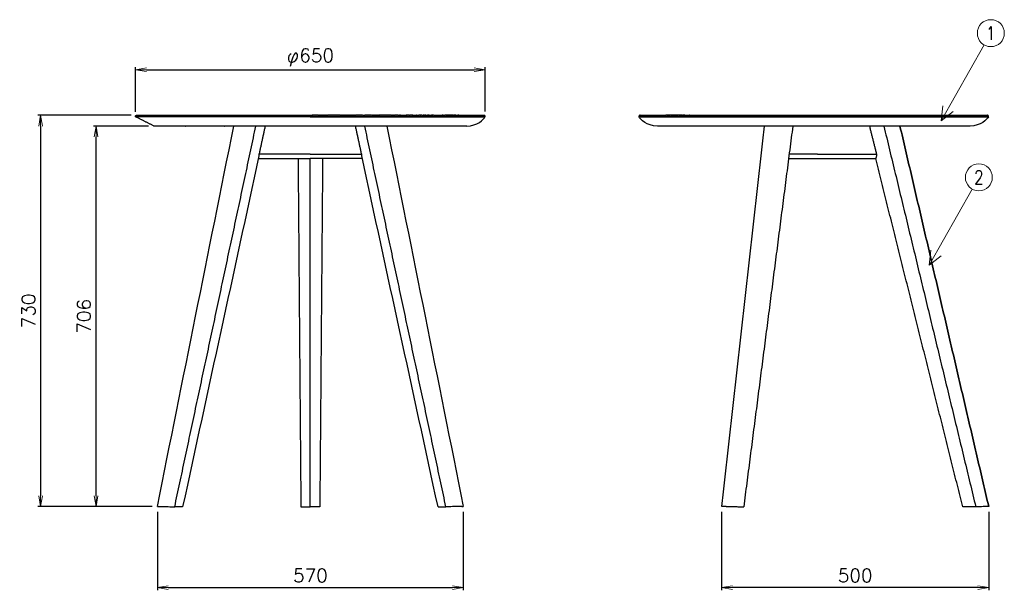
# Model space of a CAD drawing. Extents: x 7001 to 8827, y 5886 to 7840.
# Tile 1 of 2: x 7001 to 8827, y 5886 to 6944. Entities that reach past the tile are written whole.
import ezdxf
from ezdxf.enums import TextEntityAlignment as Align

# ---------------------------------------------------------------- set-up
doc = ezdxf.new("R2010")
doc.units = 0
doc.header["$LTSCALE"] = 0.5
doc.layers.get('0').update_dxf_attribs({"linetype": 'CONTINUOUS'})
doc.layers.get('DEFPOINTS').update_dxf_attribs({"linetype": 'CONTINUOUS'})
doc.layers.add('04-寸法', color=4, linetype='CONTINUOUS', lineweight=9)
doc.layers.add('Visible Lines', color=7, linetype='CONTINUOUS', true_color=0x000000)
doc.layers.add('部品表', color=201, linetype='CONTINUOUS')
doc.styles.get("Standard").update_dxf_attribs({"font": 'txt.shx', "bigfont": 'bigfont.shx'})
doc.dimstyles.new('1-10', dxfattribs={"dimtxt": 25, "dimasz": 20, "dimexe": 5, "dimexo": 10, "dimgap": 10, "dimtad": 1, "dimzin": 9, "dimdsep": 46, "dimtxsty": 'Standard', "dimblk1": 'OPEN', "dimblk2": 'OPEN', "dimsah": 1, "dimcen": 0, "dimclrt": 7, "dimadec": 0, "dimazin": 0, "dimtfac": 0.5, "dimtofl": 0, "dimtmove": 0, "dimatfit": 3, "dimldrblk": 'OPEN', "dimfxl": 1, "dimtolj": 1, "dimtzin": 9, "dimarcsym": 0})

# ---------------------------------------------------------------- blocks, each defined once
blk = doc.blocks.new('_OPEN')
at = {"color": 0, "linetype": 'ByBlock'}
for p, q in [((-1, 0.167), (0, 0)), ((0, 0), (-1, -0.167)), ((0, 0), (-1, 0))]:
    blk.add_line(p, q, dxfattribs=at)
blk = doc.blocks.new('*D9')
at = {"layer": '04-寸法', "color": 0, "lineweight": -2, "transparency": 16777216}
for p, q in [((7208.1, 6766.6), (7035.1, 6766.6)), ((7040.1, 6746.6), (7040.1, 6061.1)), ((7246.8, 6041.1), (7035.1, 6041.1))]:
    blk.add_line(p, q, dxfattribs=at)
at = {"layer": 'DEFPOINTS', "color": 0, "transparency": 16777216}
for p in [(7218.1, 6766.6), (7040.1, 6041.1), (7256.8, 6041.1)]:
    blk.add_point(p, dxfattribs=at)
at = {"layer": '04-寸法', "color": 0, "lineweight": -2, "transparency": 16777216, "xscale": 20, "yscale": 20, "zscale": 20}
for p, rotation in [((7040.1, 6766.6), 90), ((7040.1, 6041.1), 270)]:
    blk.add_blockref('_OPEN', p, dxfattribs=dict(at, rotation=rotation))
at = {"layer": '04-寸法', "color": 7, "transparency": 16777216, "insert": (7017.6, 6403.9), "char_height": 25, "attachment_point": 5, "rotation": 90}
blk.add_mtext('\\A1;730', dxfattribs=at)
blk = doc.blocks.new('*D10')
at = {"layer": '04-寸法', "color": 0, "lineweight": -2, "transparency": 16777216}
for p, q in [((7240.2, 6746.6), (7137.8, 6746.6)), ((7142.8, 6061), (7142.8, 6726.6)), ((7246.5, 6041), (7137.8, 6041))]:
    blk.add_line(p, q, dxfattribs=at)
at = {"layer": 'DEFPOINTS', "color": 0, "transparency": 16777216}
for p in [(7142.8, 6746.6), (7250.2, 6746.6), (7256.5, 6041)]:
    blk.add_point(p, dxfattribs=at)
at = {"layer": '04-寸法', "color": 0, "lineweight": -2, "transparency": 16777216, "xscale": 20, "yscale": 20, "zscale": 20}
for p, rotation in [((7142.8, 6746.6), 90), ((7142.8, 6041), 270)]:
    blk.add_blockref('_OPEN', p, dxfattribs=dict(at, rotation=rotation))
at = {"layer": '04-寸法', "color": 7, "transparency": 16777216, "insert": (7120.3, 6393.8), "char_height": 25, "attachment_point": 5, "rotation": 90}
blk.add_mtext('\\A1;706', dxfattribs=at)
blk = doc.blocks.new('*D11')
at = {"layer": '04-寸法', "color": 0, "lineweight": -2, "transparency": 16777216}
for p, q in [((7256.8, 6031.1), (7256.8, 5885.6)), ((7823.9, 6031), (7823.9, 5885.6)), ((7276.8, 5890.6), (7803.9, 5890.6))]:
    blk.add_line(p, q, dxfattribs=at)
at = {"layer": 'DEFPOINTS', "color": 0, "transparency": 16777216}
for p in [(7256.8, 6041.1), (7823.9, 6041), (7823.9, 5890.6)]:
    blk.add_point(p, dxfattribs=at)
at = {"layer": '04-寸法', "color": 0, "lineweight": -2, "transparency": 16777216, "xscale": 20, "yscale": 20, "zscale": 20, "rotation": 180}
blk.add_blockref('_OPEN', (7256.8, 5890.6), dxfattribs=at)
at = {"layer": '04-寸法', "color": 0, "lineweight": -2, "transparency": 16777216, "xscale": 20, "yscale": 20, "zscale": 20}
blk.add_blockref('_OPEN', (7823.9, 5890.6), dxfattribs=at)
at = {"layer": '04-寸法', "color": 7, "transparency": 16777216, "insert": (7540.4, 5913.1), "char_height": 25, "attachment_point": 5}
blk.add_mtext('\\A1;570', dxfattribs=at)
blk = doc.blocks.new('*D12')
at = {"layer": '04-寸法', "color": 0, "lineweight": -2, "transparency": 16777216}
for p, q in [((8303.1, 6030.9), (8303.1, 5885.6)), ((8798.4, 6031.1), (8798.4, 5885.6)), ((8778.4, 5890.6), (8323.1, 5890.6))]:
    blk.add_line(p, q, dxfattribs=at)
at = {"layer": 'DEFPOINTS', "color": 0, "transparency": 16777216}
for p in [(8303.1, 6040.9), (8798.4, 6041.1), (8303.1, 5890.6)]:
    blk.add_point(p, dxfattribs=at)
at = {"layer": '04-寸法', "color": 0, "lineweight": -2, "transparency": 16777216, "xscale": 20, "yscale": 20, "zscale": 20, "rotation": 180}
blk.add_blockref('_OPEN', (8303.1, 5890.6), dxfattribs=at)
at = {"layer": '04-寸法', "color": 0, "lineweight": -2, "transparency": 16777216, "xscale": 20, "yscale": 20, "zscale": 20}
blk.add_blockref('_OPEN', (8798.4, 5890.6), dxfattribs=at)
at = {"layer": '04-寸法', "color": 7, "transparency": 16777216, "insert": (8550.7, 5913.1), "char_height": 25, "attachment_point": 5}
blk.add_mtext('\\A1;500', dxfattribs=at)
blk = doc.blocks.new('*D13')
at = {"layer": '04-寸法', "color": 0, "lineweight": -2, "transparency": 16777216}
for p, q in [((7216.1, 6773.1), (7216.1, 6856)), ((7236.1, 6851), (7844.2, 6851)), ((7864.2, 6773.9), (7864.2, 6856))]:
    blk.add_line(p, q, dxfattribs=at)
at = {"layer": 'DEFPOINTS', "color": 0, "transparency": 16777216}
for p in [(7864.2, 6851), (7216.1, 6763.1), (7864.2, 6763.9)]:
    blk.add_point(p, dxfattribs=at)
at = {"layer": '04-寸法', "color": 0, "lineweight": -2, "transparency": 16777216, "xscale": 20, "yscale": 20, "zscale": 20, "rotation": 180}
blk.add_blockref('_OPEN', (7216.1, 6851), dxfattribs=at)
at = {"layer": '04-寸法', "color": 0, "lineweight": -2, "transparency": 16777216, "xscale": 20, "yscale": 20, "zscale": 20}
blk.add_blockref('_OPEN', (7864.2, 6851), dxfattribs=at)
at = {"layer": '04-寸法', "color": 7, "transparency": 16777216, "insert": (7540.2, 6873.5), "char_height": 25, "attachment_point": 5}
blk.add_mtext('\\A1;φ650', dxfattribs=at)

msp = doc.modelspace()

# ---------------------------------------------------------------- linework, layer by layer
at = {"layer": 'Visible Lines', "color": 7}
for points, weights, knots in [([(7216.249, 6763.94), (7216.076, 6764.401), (7216.136, 6764.889), (7216.196, 6765.378), (7216.476, 6765.783), (7217.073, 6766.645), (7218.121, 6766.645)], [1, 0.971008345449, 1, 0.971008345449, 1, 0.885714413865, 1], [0, 0, 0, 0.96553129, 0.96553129, 1.93106259, 1.93106259, 3.86212518, 3.86212518, 3.86212518]), ([(7864.211, 6763.94), (7864.385, 6764.401), (7864.325, 6764.889), (7864.264, 6765.378), (7863.984, 6765.783), (7863.388, 6766.645), (7862.34, 6766.645)], [1, 0.971008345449, 1, 0.971008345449, 1, 0.885714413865, 1], [0, 0, 0, 0.96553129, 0.96553129, 1.93106259, 1.93106259, 3.86212518, 3.86212518, 3.86212518]), ([(8151.703, 6766.645), (8150.655, 6766.645), (8150.059, 6765.783), (8149.462, 6764.921), (8149.832, 6763.94)], [1, 0.885714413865, 1, 0.885714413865, 1], [0, 0, 0, 1.93106259, 1.93106259, 3.86212518, 3.86212518, 3.86212518]), ([(8797.794, 6763.94), (8798.163, 6764.921), (8797.567, 6765.783), (8796.97, 6766.645), (8795.922, 6766.645)], [1, 0.885714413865, 1, 0.885714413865, 1], [0, 0, 0, 1.93106259, 1.93106259, 3.86212518, 3.86212518, 3.86212518])]:
    msp.add_rational_spline(points, weights, degree=2, knots=knots, dxfattribs=at)
for points, degree in [([(7216.288, 6763.838), (7216.269, 6763.889), (7216.249, 6763.94)], 2), ([(7540.23, 6763.94), (7378.24, 6763.94), (7216.249, 6763.94)], 2), ([(7250.248, 6746.645), (7233.268, 6755.241), (7216.288, 6763.838)], 2), ([(7540.23, 6763.838), (7378.259, 6763.838), (7216.288, 6763.838)], 2), ([(7218.121, 6766.645), (7379.176, 6766.645), (7540.23, 6766.645)], 2), ([(7540.23, 6766.645), (7542.014, 6766.645), (7543.797, 6766.645)], 2), ([(7540.23, 6763.838), (7540.23, 6763.889), (7540.23, 6763.94)], 2), ([(7540.23, 6763.94), (7702.221, 6763.94), (7864.211, 6763.94)], 2), ([(7864.173, 6763.838), (7702.201, 6763.838), (7540.23, 6763.838)], 2), ([(7544.244, 6766.645), (7544.021, 6766.645), (7543.797, 6766.645)], 2), ([(7544.244, 6766.645), (7544.692, 6766.645), (7545.139, 6766.645)], 2), ([(7546.035, 6766.645), (7545.587, 6766.645), (7545.139, 6766.645)], 2), ([(7546.035, 6766.645), (7546.483, 6766.645), (7546.931, 6766.645)], 2), ([(7547.829, 6766.645), (7547.38, 6766.645), (7546.931, 6766.645)], 2), ([(7547.829, 6766.645), (7548.278, 6766.645), (7548.727, 6766.645)], 2), ([(7549.627, 6766.645), (7549.177, 6766.645), (7548.727, 6766.645)], 2), ([(7549.627, 6766.645), (7550.077, 6766.645), (7550.527, 6766.645)], 2), ([(7551.428, 6766.645), (7550.978, 6766.645), (7550.527, 6766.645)], 2), ([(7551.428, 6766.645), (7551.88, 6766.645), (7552.331, 6766.645)], 2), ([(7553.234, 6766.645), (7552.782, 6766.645), (7552.331, 6766.645)], 2), ([(7553.234, 6766.645), (7553.686, 6766.645), (7554.138, 6766.645)], 2), ([(7555.043, 6766.645), (7554.59, 6766.645), (7554.138, 6766.645)], 2), ([(7555.043, 6766.645), (7555.495, 6766.645), (7555.948, 6766.645)], 2), ([(7556.855, 6766.645), (7556.402, 6766.645), (7555.948, 6766.645)], 2), ([(7556.855, 6766.645), (7557.309, 6766.645), (7557.762, 6766.645)], 2), ([(7558.671, 6766.645), (7558.217, 6766.645), (7557.762, 6766.645)], 2), ([(7558.671, 6766.645), (7559.125, 6766.645), (7559.58, 6766.645)], 2), ([(7560.49, 6766.645), (7560.035, 6766.645), (7559.58, 6766.645)], 2), ([(7560.49, 6766.645), (7560.945, 6766.645), (7561.4, 6766.645)], 2), ([(7562.312, 6766.645), (7561.856, 6766.645), (7561.4, 6766.645)], 2), ([(7562.312, 6766.645), (7562.768, 6766.645), (7563.224, 6766.645)], 2), ([(7564.138, 6766.645), (7563.681, 6766.645), (7563.224, 6766.645)], 2), ([(7564.138, 6766.645), (7564.594, 6766.645), (7565.051, 6766.645)], 2), ([(7565.966, 6766.645), (7565.509, 6766.645), (7565.051, 6766.645)], 2), ([(7565.966, 6766.645), (7566.424, 6766.645), (7566.882, 6766.645)], 2), ([(7567.798, 6766.645), (7567.34, 6766.645), (7566.882, 6766.645)], 2), ([(7567.798, 6766.645), (7568.256, 6766.645), (7568.715, 6766.645)], 2), ([(7569.632, 6766.645), (7569.173, 6766.645), (7568.715, 6766.645)], 2), ([(7569.632, 6766.645), (7570.091, 6766.645), (7570.55, 6766.645)], 2), ([(7571.469, 6766.645), (7571.01, 6766.645), (7570.55, 6766.645)], 2), ([(7571.469, 6766.645), (7571.929, 6766.645), (7572.389, 6766.645)], 2), ([(7573.31, 6766.645), (7572.849, 6766.645), (7572.389, 6766.645)], 2), ([(7573.31, 6766.645), (7573.77, 6766.645), (7574.231, 6766.645)], 2), ([(7575.152, 6766.645), (7574.691, 6766.645), (7574.231, 6766.645)], 2), ([(7575.152, 6766.645), (7575.613, 6766.645), (7576.075, 6766.645)], 2), ([(7576.998, 6766.645), (7576.536, 6766.645), (7576.075, 6766.645)], 2), ([(7576.998, 6766.645), (7577.459, 6766.645), (7577.921, 6766.645)], 2), ([(7578.845, 6766.645), (7578.383, 6766.645), (7577.921, 6766.645)], 2), ([(7578.845, 6766.645), (7579.308, 6766.645), (7579.77, 6766.645)], 2), ([(7580.696, 6766.645), (7580.233, 6766.645), (7579.77, 6766.645)], 2), ([(7580.696, 6766.645), (7581.159, 6766.645), (7581.622, 6766.645)], 2), ([(7582.548, 6766.645), (7582.085, 6766.645), (7581.622, 6766.645)], 2), ([(7582.548, 6766.645), (7583.012, 6766.645), (7583.475, 6766.645)], 2), ([(7584.403, 6766.645), (7583.939, 6766.645), (7583.475, 6766.645)], 2), ([(7584.403, 6766.645), (7584.867, 6766.645), (7585.331, 6766.645)], 2), ([(7586.26, 6766.645), (7585.795, 6766.645), (7585.331, 6766.645)], 2), ([(7586.26, 6766.645), (7586.724, 6766.645), (7587.189, 6766.645)], 2), ([(7588.119, 6766.645), (7587.654, 6766.645), (7587.189, 6766.645)], 2), ([(7588.119, 6766.645), (7588.584, 6766.645), (7589.049, 6766.645)], 2), ([(7589.98, 6766.645), (7589.514, 6766.645), (7589.049, 6766.645)], 2), ([(7589.98, 6766.645), (7590.445, 6766.645), (7590.911, 6766.645)], 2), ([(7591.842, 6766.645), (7591.377, 6766.645), (7590.911, 6766.645)], 2), ([(7591.842, 6766.645), (7592.308, 6766.645), (7592.774, 6766.645)], 2), ([(7593.707, 6766.645), (7593.241, 6766.645), (7592.774, 6766.645)], 2), ([(7593.707, 6766.645), (7594.173, 6766.645), (7594.64, 6766.645)], 2), ([(7595.573, 6766.645), (7595.106, 6766.645), (7594.64, 6766.645)], 2), ([(7595.573, 6766.645), (7596.04, 6766.645), (7596.507, 6766.645)], 2), ([(7597.441, 6766.645), (7596.974, 6766.645), (7596.507, 6766.645)], 2), ([(7597.441, 6766.645), (7597.908, 6766.645), (7598.375, 6766.645)], 2), ([(7599.31, 6766.645), (7598.842, 6766.645), (7598.375, 6766.645)], 2), ([(7599.31, 6766.645), (7599.777, 6766.645), (7600.245, 6766.645)], 2), ([(7601.18, 6766.645), (7600.712, 6766.645), (7600.245, 6766.645)], 2), ([(7601.18, 6766.645), (7601.648, 6766.645), (7602.116, 6766.645)], 2), ([(7603.052, 6766.645), (7602.584, 6766.645), (7602.116, 6766.645)], 2), ([(7603.052, 6766.645), (7603.52, 6766.645), (7603.988, 6766.645)], 2), ([(7604.925, 6766.645), (7604.457, 6766.645), (7603.988, 6766.645)], 2), ([(7604.925, 6766.645), (7605.393, 6766.645), (7605.862, 6766.645)], 2), ([(7606.799, 6766.645), (7606.33, 6766.645), (7605.862, 6766.645)], 2), ([(7606.799, 6766.645), (7607.268, 6766.645), (7607.736, 6766.645)], 2), ([(7608.674, 6766.645), (7608.205, 6766.645), (7607.736, 6766.645)], 2), ([(7608.674, 6766.645), (7609.143, 6766.645), (7609.612, 6766.645)], 2), ([(7610.55, 6766.645), (7610.081, 6766.645), (7609.612, 6766.645)], 2), ([(7610.55, 6766.645), (7611.019, 6766.645), (7611.488, 6766.645)], 2), ([(7612.426, 6766.645), (7611.957, 6766.645), (7611.488, 6766.645)], 2), ([(7612.426, 6766.645), (7612.895, 6766.645), (7613.365, 6766.645)], 2), ([(7614.303, 6766.645), (7613.834, 6766.645), (7613.365, 6766.645)], 2), ([(7614.303, 6766.645), (7614.773, 6766.645), (7615.242, 6766.645)], 2), ([(7616.181, 6766.645), (7615.711, 6766.645), (7615.242, 6766.645)], 2), ([(7616.181, 6766.645), (7616.65, 6766.645), (7617.12, 6766.645)], 2), ([(7618.059, 6766.645), (7617.59, 6766.645), (7617.12, 6766.645)], 2), ([(7618.059, 6766.645), (7618.529, 6766.645), (7618.998, 6766.645)], 2), ([(7619.938, 6766.645), (7619.468, 6766.645), (7618.998, 6766.645)], 2), ([(7619.938, 6766.645), (7620.407, 6766.645), (7620.877, 6766.645)], 2), ([(7621.816, 6766.645), (7621.347, 6766.645), (7620.877, 6766.645)], 2), ([(7621.816, 6766.645), (7622.286, 6766.645), (7622.756, 6766.645)], 2), ([(7623.695, 6766.645), (7623.225, 6766.645), (7622.756, 6766.645)], 2), ([(7623.695, 6766.645), (7624.165, 6766.645), (7624.634, 6766.645)], 2), ([(7625.574, 6766.645), (7625.104, 6766.645), (7624.634, 6766.645)], 2), ([(7625.574, 6766.645), (7626.043, 6766.645), (7626.513, 6766.645)], 2), ([(7627.452, 6766.645), (7626.983, 6766.645), (7626.513, 6766.645)], 2), ([(7627.452, 6766.645), (7627.922, 6766.645), (7628.392, 6766.645)], 2), ([(7629.331, 6766.645), (7628.861, 6766.645), (7628.392, 6766.645)], 2), ([(7629.331, 6766.645), (7629.8, 6766.645), (7630.27, 6766.645)], 2), ([(7631.209, 6766.645), (7630.739, 6766.645), (7630.27, 6766.645)], 2), ([(7631.209, 6766.645), (7631.678, 6766.645), (7632.148, 6766.645)], 2), ([(7633.087, 6766.645), (7632.617, 6766.645), (7632.148, 6766.645)], 2), ([(7633.087, 6766.645), (7633.556, 6766.645), (7634.025, 6766.645)], 2), ([(7634.964, 6766.645), (7634.494, 6766.645), (7634.025, 6766.645)], 2), ([(7634.964, 6766.645), (7635.433, 6766.645), (7635.902, 6766.645)], 2), ([(7636.84, 6766.645), (7636.371, 6766.645), (7635.902, 6766.645)], 2), ([(7636.84, 6766.645), (7639.184, 6766.645), (7641.527, 6766.645)], 2), ([(7642.464, 6766.645), (7641.996, 6766.645), (7641.527, 6766.645)], 2), ([(7642.464, 6766.645), (7642.932, 6766.645), (7643.4, 6766.645)], 2), ([(7644.336, 6766.645), (7643.868, 6766.645), (7643.4, 6766.645)], 2), ([(7644.336, 6766.645), (7644.804, 6766.645), (7645.272, 6766.645)], 2), ([(7646.208, 6766.645), (7645.74, 6766.645), (7645.272, 6766.645)], 2), ([(7646.208, 6766.645), (7646.675, 6766.645), (7647.143, 6766.645)], 2), ([(7648.078, 6766.645), (7647.61, 6766.645), (7647.143, 6766.645)], 2), ([(7648.078, 6766.645), (7648.545, 6766.645), (7649.012, 6766.645)], 2), ([(7649.946, 6766.645), (7649.479, 6766.645), (7649.012, 6766.645)], 2), ([(7649.946, 6766.645), (7650.413, 6766.645), (7650.88, 6766.645)], 2), ([(7651.813, 6766.645), (7651.346, 6766.645), (7650.88, 6766.645)], 2), ([(7651.813, 6766.645), (7652.279, 6766.645), (7652.746, 6766.645)], 2), ([(7653.678, 6766.645), (7653.212, 6766.645), (7652.746, 6766.645)], 2), ([(7653.678, 6766.645), (7654.144, 6766.645), (7654.61, 6766.645)], 2), ([(7655.541, 6766.645), (7655.075, 6766.645), (7654.61, 6766.645)], 2), ([(7655.541, 6766.645), (7656.007, 6766.645), (7656.472, 6766.645)], 2), ([(7657.402, 6766.645), (7656.937, 6766.645), (7656.472, 6766.645)], 2), ([(7657.402, 6766.645), (7657.867, 6766.645), (7658.332, 6766.645)], 2), ([(7659.261, 6766.645), (7658.797, 6766.645), (7658.332, 6766.645)], 2), ([(7659.261, 6766.645), (7659.726, 6766.645), (7660.19, 6766.645)], 2), ([(7661.118, 6766.645), (7660.654, 6766.645), (7660.19, 6766.645)], 2), ([(7661.118, 6766.645), (7661.582, 6766.645), (7662.046, 6766.645)], 2), ([(7662.973, 6766.645), (7662.51, 6766.645), (7662.046, 6766.645)], 2), ([(7662.973, 6766.645), (7663.436, 6766.645), (7663.899, 6766.645)], 2), ([(7664.825, 6766.645), (7664.362, 6766.645), (7663.899, 6766.645)], 2), ([(7664.825, 6766.645), (7665.288, 6766.645), (7665.75, 6766.645)], 2), ([(7666.675, 6766.645), (7666.213, 6766.645), (7665.75, 6766.645)], 2), ([(7666.675, 6766.645), (7667.137, 6766.645), (7667.599, 6766.645)], 2), ([(7668.522, 6766.645), (7668.06, 6766.645), (7667.599, 6766.645)], 2), ([(7668.522, 6766.645), (7668.983, 6766.645), (7669.444, 6766.645)], 2), ([(7670.366, 6766.645), (7669.905, 6766.645), (7669.444, 6766.645)], 2), ([(7670.366, 6766.645), (7670.826, 6766.645), (7671.287, 6766.645)], 2), ([(7672.207, 6766.645), (7671.747, 6766.645), (7671.287, 6766.645)], 2), ([(7672.207, 6766.645), (7672.667, 6766.645), (7673.126, 6766.645)], 2), ([(7674.045, 6766.645), (7673.586, 6766.645), (7673.126, 6766.645)], 2), ([(7674.045, 6766.645), (7674.504, 6766.645), (7674.963, 6766.645)], 2), ([(7675.88, 6766.645), (7675.422, 6766.645), (7674.963, 6766.645)], 2), ([(7675.88, 6766.645), (7676.338, 6766.645), (7676.796, 6766.645)], 2), ([(7677.712, 6766.645), (7677.254, 6766.645), (7676.796, 6766.645)], 2), ([(7677.712, 6766.645), (7678.169, 6766.645), (7678.626, 6766.645)], 2), ([(7679.54, 6766.645), (7679.083, 6766.645), (7678.626, 6766.645)], 2), ([(7679.54, 6766.645), (7679.996, 6766.645), (7680.453, 6766.645)], 2), ([(7681.364, 6766.645), (7680.909, 6766.645), (7680.453, 6766.645)], 2), ([(7681.364, 6766.645), (7681.82, 6766.645), (7682.275, 6766.645)], 2), ([(7683.185, 6766.645), (7682.73, 6766.645), (7682.275, 6766.645)], 2), ([(7683.185, 6766.645), (7683.64, 6766.645), (7684.095, 6766.645)], 2), ([(7685.003, 6766.645), (7684.549, 6766.645), (7684.095, 6766.645)], 2), ([(7685.003, 6766.645), (7685.456, 6766.645), (7685.91, 6766.645)], 2), ([(7686.816, 6766.645), (7686.363, 6766.645), (7685.91, 6766.645)], 2), ([(7686.816, 6766.645), (7687.268, 6766.645), (7687.721, 6766.645)], 2), ([(7688.625, 6766.645), (7688.173, 6766.645), (7687.721, 6766.645)], 2), ([(7688.625, 6766.645), (7689.077, 6766.645), (7689.528, 6766.645)], 2), ([(7690.43, 6766.645), (7689.979, 6766.645), (7689.528, 6766.645)], 2), ([(7690.43, 6766.645), (7690.881, 6766.645), (7691.331, 6766.645)], 2), ([(7692.231, 6766.645), (7691.781, 6766.645), (7691.331, 6766.645)], 2), ([(7692.231, 6766.645), (7692.68, 6766.645), (7693.13, 6766.645)], 2), ([(7694.027, 6766.645), (7693.578, 6766.645), (7693.13, 6766.645)], 2), ([(7694.027, 6766.645), (7694.476, 6766.645), (7694.924, 6766.645)], 2), ([(7695.819, 6766.645), (7695.371, 6766.645), (7694.924, 6766.645)], 2), ([(7695.819, 6766.645), (7696.266, 6766.645), (7696.713, 6766.645)], 2), ([(7697.606, 6766.645), (7697.16, 6766.645), (7696.713, 6766.645)], 2), ([(7697.606, 6766.645), (7698.052, 6766.645), (7698.498, 6766.645)], 2), ([(7699.389, 6766.645), (7698.943, 6766.645), (7698.498, 6766.645)], 2), ([(7699.389, 6766.645), (7699.833, 6766.645), (7700.278, 6766.645)], 2), ([(7701.166, 6766.645), (7700.722, 6766.645), (7700.278, 6766.645)], 2), ([(7701.166, 6766.645), (7701.61, 6766.645), (7702.053, 6766.645)], 2), ([(7702.939, 6766.645), (7702.496, 6766.645), (7702.053, 6766.645)], 2), ([(7702.939, 6766.645), (7704.263, 6766.645), (7705.588, 6766.645)], 2), ([(7706.468, 6766.645), (7706.028, 6766.645), (7705.588, 6766.645)], 2), ([(7706.468, 6766.645), (7706.907, 6766.645), (7707.347, 6766.645)], 2), ([(7708.225, 6766.645), (7707.786, 6766.645), (7707.347, 6766.645)], 2), ([(7708.225, 6766.645), (7713.005, 6766.645), (7717.784, 6766.645)], 2), ([(7718.645, 6766.645), (7718.215, 6766.645), (7717.784, 6766.645)], 2), ([(7718.645, 6766.645), (7719.074, 6766.645), (7719.503, 6766.645)], 2), ([(7720.36, 6766.645), (7719.932, 6766.645), (7719.503, 6766.645)], 2), ([(7720.36, 6766.645), (7720.788, 6766.645), (7721.216, 6766.645)], 2), ([(7722.069, 6766.645), (7721.642, 6766.645), (7721.216, 6766.645)], 2), ([(7722.069, 6766.645), (7722.495, 6766.645), (7722.922, 6766.645)], 2), ([(7723.772, 6766.645), (7723.347, 6766.645), (7722.922, 6766.645)], 2), ([(7723.772, 6766.645), (7724.197, 6766.645), (7724.621, 6766.645)], 2), ([(7725.468, 6766.645), (7725.045, 6766.645), (7724.621, 6766.645)], 2), ([(7725.468, 6766.645), (7725.891, 6766.645), (7726.314, 6766.645)], 2), ([(7727.158, 6766.645), (7726.736, 6766.645), (7726.314, 6766.645)], 2), ([(7727.158, 6766.645), (7727.579, 6766.645), (7728, 6766.645)], 2), ([(7728.84, 6766.645), (7728.42, 6766.645), (7728, 6766.645)], 2), ([(7728.84, 6766.645), (7729.26, 6766.645), (7729.679, 6766.645)], 2), ([(7730.516, 6766.645), (7730.098, 6766.645), (7729.679, 6766.645)], 2), ([(7730.516, 6766.645), (7733.42, 6766.645), (7736.325, 6766.645)], 2), ([(7737.147, 6766.645), (7736.736, 6766.645), (7736.325, 6766.645)], 2), ([(7737.147, 6766.645), (7739.189, 6766.645), (7741.231, 6766.645)], 2), ([(7742.042, 6766.645), (7741.637, 6766.645), (7741.231, 6766.645)], 2), ([(7742.042, 6766.645), (7742.447, 6766.645), (7742.851, 6766.645)], 2), ([(7743.658, 6766.645), (7743.255, 6766.645), (7742.851, 6766.645)], 2), ([(7743.658, 6766.645), (7744.061, 6766.645), (7744.463, 6766.645)], 2), ([(7745.266, 6766.645), (7744.865, 6766.645), (7744.463, 6766.645)], 2), ([(7745.266, 6766.645), (7745.667, 6766.645), (7746.067, 6766.645)], 2), ([(7746.866, 6766.645), (7746.467, 6766.645), (7746.067, 6766.645)], 2), ([(7746.866, 6766.645), (7748.059, 6766.645), (7749.251, 6766.645)], 2), ([(7750.042, 6766.645), (7749.647, 6766.645), (7749.251, 6766.645)], 2), ([(7750.042, 6766.645), (7750.436, 6766.645), (7750.831, 6766.645)], 2), ([(7751.617, 6766.645), (7751.224, 6766.645), (7750.831, 6766.645)], 2), ([(7751.617, 6766.645), (7752.01, 6766.645), (7752.402, 6766.645)], 2), ([(7753.184, 6766.645), (7752.793, 6766.645), (7752.402, 6766.645)], 2), ([(7753.184, 6766.645), (7753.574, 6766.645), (7753.964, 6766.645)], 2), ([(7754.743, 6766.645), (7754.354, 6766.645), (7753.964, 6766.645)], 2), ([(7754.743, 6766.645), (7755.903, 6766.645), (7757.064, 6766.645)], 2), ([(7757.833, 6766.645), (7757.448, 6766.645), (7757.064, 6766.645)], 2), ([(7757.833, 6766.645), (7758.216, 6766.645), (7758.6, 6766.645)], 2), ([(7759.365, 6766.645), (7758.982, 6766.645), (7758.6, 6766.645)], 2), ([(7759.365, 6766.645), (7759.746, 6766.645), (7760.127, 6766.645)], 2), ([(7760.888, 6766.645), (7760.507, 6766.645), (7760.127, 6766.645)], 2), ([(7760.888, 6766.645), (7762.771, 6766.645), (7764.655, 6766.645)], 2), ([(7765.401, 6766.645), (7765.028, 6766.645), (7764.655, 6766.645)], 2), ([(7765.401, 6766.645), (7765.773, 6766.645), (7766.146, 6766.645)], 2), ([(7766.887, 6766.645), (7766.516, 6766.645), (7766.146, 6766.645)], 2), ([(7766.887, 6766.645), (7767.257, 6766.645), (7767.627, 6766.645)], 2), ([(7768.364, 6766.645), (7767.995, 6766.645), (7767.627, 6766.645)], 2), ([(7768.364, 6766.645), (7776.499, 6766.645), (7784.634, 6766.645)], 2), ([(7785.311, 6766.645), (7784.972, 6766.645), (7784.634, 6766.645)], 2), ([(7785.311, 6766.645), (7785.648, 6766.645), (7785.985, 6766.645)], 2), ([(7786.656, 6766.645), (7786.32, 6766.645), (7785.985, 6766.645)], 2), ([(7786.656, 6766.645), (7788.314, 6766.645), (7789.973, 6766.645)], 2), ([(7790.628, 6766.645), (7790.3, 6766.645), (7789.973, 6766.645)], 2), ([(7790.628, 6766.645), (7790.954, 6766.645), (7791.28, 6766.645)], 2), ([(7791.93, 6766.645), (7791.605, 6766.645), (7791.28, 6766.645)], 2), ([(7791.93, 6766.645), (7792.254, 6766.645), (7792.577, 6766.645)], 2), ([(7793.221, 6766.645), (7792.899, 6766.645), (7792.577, 6766.645)], 2), ([(7793.221, 6766.645), (7793.542, 6766.645), (7793.863, 6766.645)], 2), ([(7794.502, 6766.645), (7794.182, 6766.645), (7793.863, 6766.645)], 2), ([(7794.502, 6766.645), (7794.82, 6766.645), (7795.138, 6766.645)], 2), ([(7795.771, 6766.645), (7795.454, 6766.645), (7795.138, 6766.645)], 2), ([(7795.771, 6766.645), (7796.086, 6766.645), (7796.402, 6766.645)], 2), ([(7797.029, 6766.645), (7796.715, 6766.645), (7796.402, 6766.645)], 2), ([(7797.029, 6766.645), (7797.342, 6766.645), (7797.654, 6766.645)], 2), ([(7798.276, 6766.645), (7797.965, 6766.645), (7797.654, 6766.645)], 2), ([(7798.276, 6766.645), (7798.586, 6766.645), (7798.895, 6766.645)], 2), ([(7799.512, 6766.645), (7799.204, 6766.645), (7798.895, 6766.645)], 2), ([(7799.512, 6766.645), (7799.819, 6766.645), (7800.125, 6766.645)], 2), ([(7800.736, 6766.645), (7800.431, 6766.645), (7800.125, 6766.645)], 2), ([(7800.736, 6766.645), (7801.04, 6766.645), (7801.344, 6766.645)], 2), ([(7801.949, 6766.645), (7801.647, 6766.645), (7801.344, 6766.645)], 2), ([(7801.949, 6766.645), (7802.25, 6766.645), (7802.551, 6766.645)], 2), ([(7803.151, 6766.645), (7802.851, 6766.645), (7802.551, 6766.645)], 2), ([(7803.151, 6766.645), (7803.449, 6766.645), (7803.747, 6766.645)], 2), ([(7804.34, 6766.645), (7804.044, 6766.645), (7803.747, 6766.645)], 2), ([(7804.34, 6766.645), (7804.636, 6766.645), (7804.931, 6766.645)], 2), ([(7805.519, 6766.645), (7805.225, 6766.645), (7804.931, 6766.645)], 2), ([(7805.519, 6766.645), (7805.811, 6766.645), (7806.104, 6766.645)], 2), ([(7806.686, 6766.645), (7806.395, 6766.645), (7806.104, 6766.645)], 2), ([(7806.686, 6766.645), (7806.975, 6766.645), (7807.265, 6766.645)], 2), ([(7807.841, 6766.645), (7807.553, 6766.645), (7807.265, 6766.645)], 2), ([(7807.841, 6766.645), (7808.127, 6766.645), (7808.414, 6766.645)], 2), ([(7808.984, 6766.645), (7808.699, 6766.645), (7808.414, 6766.645)], 2), ([(7808.984, 6766.645), (7809.268, 6766.645), (7809.551, 6766.645)], 2), ([(7810.116, 6766.645), (7809.834, 6766.645), (7809.551, 6766.645)], 2), ([(7810.116, 6766.645), (7812.049, 6766.645), (7813.983, 6766.645)], 2), ([(7814.524, 6766.645), (7814.253, 6766.645), (7813.983, 6766.645)], 2), ([(7814.524, 6766.645), (7814.792, 6766.645), (7815.061, 6766.645)], 2), ([(7815.596, 6766.645), (7815.328, 6766.645), (7815.061, 6766.645)], 2), ([(7815.596, 6766.645), (7838.968, 6766.645), (7862.34, 6766.645)], 2), ([(7830.213, 6746.645), (7849.252, 6746.645), (7862.474, 6759.33), (7864.173, 6763.838)], 3), ([(7864.173, 6763.838), (7864.192, 6763.889), (7864.211, 6763.94)], 2), ([(8149.87, 6763.838), (8149.851, 6763.889), (8149.832, 6763.94)], 2), ([(8149.832, 6763.94), (8473.813, 6763.94), (8797.794, 6763.94)], 2), ([(8797.755, 6763.838), (8473.813, 6763.838), (8149.87, 6763.838)], 2), ([(8183.83, 6746.645), (8164.791, 6746.645), (8151.569, 6759.33), (8149.87, 6763.838)], 3), ([(8151.703, 6766.645), (8175.611, 6766.645), (8199.519, 6766.645)], 2), ([(8200.06, 6766.645), (8199.79, 6766.645), (8199.519, 6766.645)], 2), ([(8200.06, 6766.645), (8200.332, 6766.645), (8200.603, 6766.645)], 2), ([(8201.15, 6766.645), (8200.877, 6766.645), (8200.603, 6766.645)], 2), ([(8201.15, 6766.645), (8201.425, 6766.645), (8201.699, 6766.645)], 2), ([(8202.252, 6766.645), (8201.976, 6766.645), (8201.699, 6766.645)], 2), ([(8202.252, 6766.645), (8202.53, 6766.645), (8202.807, 6766.645)], 2), ([(8203.366, 6766.645), (8203.087, 6766.645), (8202.807, 6766.645)], 2), ([(8203.366, 6766.645), (8203.647, 6766.645), (8203.927, 6766.645)], 2), ([(8204.492, 6766.645), (8204.209, 6766.645), (8203.927, 6766.645)], 2), ([(8204.492, 6766.645), (8204.775, 6766.645), (8205.059, 6766.645)], 2), ([(8205.629, 6766.645), (8205.344, 6766.645), (8205.059, 6766.645)], 2), ([(8205.629, 6766.645), (8205.916, 6766.645), (8206.202, 6766.645)], 2), ([(8206.778, 6766.645), (8206.49, 6766.645), (8206.202, 6766.645)], 2), ([(8206.778, 6766.645), (8207.068, 6766.645), (8207.357, 6766.645)], 2), ([(8207.939, 6766.645), (8207.648, 6766.645), (8207.357, 6766.645)], 2), ([(8207.939, 6766.645), (8208.232, 6766.645), (8208.524, 6766.645)], 2), ([(8209.112, 6766.645), (8208.818, 6766.645), (8208.524, 6766.645)], 2), ([(8209.112, 6766.645), (8209.407, 6766.645), (8209.703, 6766.645)], 2), ([(8210.296, 6766.645), (8209.999, 6766.645), (8209.703, 6766.645)], 2), ([(8210.296, 6766.645), (8210.594, 6766.645), (8210.892, 6766.645)], 2), ([(8211.492, 6766.645), (8211.192, 6766.645), (8210.892, 6766.645)], 2), ([(8211.492, 6766.645), (8211.793, 6766.645), (8212.094, 6766.645)], 2), ([(8212.699, 6766.645), (8212.396, 6766.645), (8212.094, 6766.645)], 2), ([(8212.699, 6766.645), (8213.003, 6766.645), (8213.307, 6766.645)], 2), ([(8213.918, 6766.645), (8213.612, 6766.645), (8213.307, 6766.645)], 2), ([(8213.918, 6766.645), (8214.224, 6766.645), (8214.531, 6766.645)], 2), ([(8215.148, 6766.645), (8214.839, 6766.645), (8214.531, 6766.645)], 2), ([(8215.148, 6766.645), (8215.457, 6766.645), (8215.767, 6766.645)], 2), ([(8216.389, 6766.645), (8216.078, 6766.645), (8215.767, 6766.645)], 2), ([(8216.389, 6766.645), (8216.701, 6766.645), (8217.014, 6766.645)], 2), ([(8217.641, 6766.645), (8217.328, 6766.645), (8217.014, 6766.645)], 2), ([(8217.641, 6766.645), (8217.957, 6766.645), (8218.272, 6766.645)], 2), ([(8218.905, 6766.645), (8218.588, 6766.645), (8218.272, 6766.645)], 2), ([(8218.905, 6766.645), (8219.223, 6766.645), (8219.541, 6766.645)], 2), ([(8220.18, 6766.645), (8219.861, 6766.645), (8219.541, 6766.645)], 2), ([(8220.18, 6766.645), (8220.501, 6766.645), (8220.821, 6766.645)], 2), ([(8221.466, 6766.645), (8221.144, 6766.645), (8220.821, 6766.645)], 2), ([(8221.466, 6766.645), (8221.789, 6766.645), (8222.113, 6766.645)], 2), ([(8222.763, 6766.645), (8222.438, 6766.645), (8222.113, 6766.645)], 2), ([(8222.763, 6766.645), (8223.089, 6766.645), (8223.415, 6766.645)], 2), ([(8224.07, 6766.645), (8223.743, 6766.645), (8223.415, 6766.645)], 2), ([(8224.07, 6766.645), (8224.399, 6766.645), (8224.728, 6766.645)], 2), ([(8225.389, 6766.645), (8225.059, 6766.645), (8224.728, 6766.645)], 2), ([(8225.389, 6766.645), (8225.721, 6766.645), (8226.052, 6766.645)], 2), ([(8226.718, 6766.645), (8226.385, 6766.645), (8226.052, 6766.645)], 2), ([(8226.718, 6766.645), (8227.053, 6766.645), (8227.387, 6766.645)], 2), ([(8228.058, 6766.645), (8227.723, 6766.645), (8227.387, 6766.645)], 2), ([(8228.058, 6766.645), (8228.395, 6766.645), (8228.732, 6766.645)], 2), ([(8229.409, 6766.645), (8229.071, 6766.645), (8228.732, 6766.645)], 2), ([(8229.409, 6766.645), (8229.749, 6766.645), (8230.088, 6766.645)], 2), ([(8230.77, 6766.645), (8230.429, 6766.645), (8230.088, 6766.645)], 2), ([(8230.77, 6766.645), (8231.113, 6766.645), (8231.455, 6766.645)], 2), ([(8232.142, 6766.645), (8231.798, 6766.645), (8231.455, 6766.645)], 2), ([(8232.142, 6766.645), (8232.487, 6766.645), (8232.832, 6766.645)], 2), ([(8233.524, 6766.645), (8233.178, 6766.645), (8232.832, 6766.645)], 2), ([(8233.524, 6766.645), (8233.872, 6766.645), (8234.219, 6766.645)], 2), ([(8234.916, 6766.645), (8234.568, 6766.645), (8234.219, 6766.645)], 2), ([(8234.916, 6766.645), (8238.836, 6766.645), (8242.755, 6766.645)], 2), ([(8243.482, 6766.645), (8243.119, 6766.645), (8242.755, 6766.645)], 2), ([(8243.482, 6766.645), (8519.702, 6766.645), (8795.922, 6766.645)], 2), ([(8797.755, 6763.838), (8796.057, 6759.33), (8782.835, 6746.645), (8763.795, 6746.645)], 3), ([(8797.755, 6763.838), (8797.774, 6763.889), (8797.794, 6763.94)], 2), ([(7308.653, 6746.645), (7279.45, 6746.645), (7250.248, 6746.645)], 2), ([(7256.548, 6041.041), (7303.806, 6276.242), (7351.064, 6511.444), (7398.322, 6746.645)], 3), ([(7288.735, 6040.629), (7364.003, 6393.637), (7439.272, 6746.645)], 2), ([(7308.653, 6746.645), (7309.063, 6746.645), (7309.472, 6746.645)], 2), ([(7380.344, 6746.645), (7344.908, 6746.645), (7309.472, 6746.645)], 2), ([(7380.344, 6746.645), (7380.832, 6746.645), (7381.321, 6746.645)], 2), ([(7540.23, 6746.645), (7460.776, 6746.645), (7381.321, 6746.645)], 2), ([(7830.213, 6746.645), (7685.221, 6746.645), (7540.23, 6746.645)], 2), ([(7791.726, 6040.629), (7716.457, 6393.637), (7641.189, 6746.645)], 2), ([(7682.138, 6746.645), (7729.396, 6511.444), (7776.654, 6276.242), (7823.912, 6041.041)], 3), ([(8763.795, 6746.645), (8473.813, 6746.645), (8183.83, 6746.645)], 2), ([(8303.129, 6040.873), (8342.875, 6393.759), (8382.621, 6746.645)], 2), ([(8435.004, 6746.645), (8389.483, 6393.518), (8343.961, 6040.391)], 2), ([(8603.813, 6746.645), (8689.079, 6393.637), (8774.345, 6040.629)], 2), ([(8633.813, 6746.645), (8716.09, 6393.872), (8798.366, 6041.099)], 2), ([(8798.366, 6041.099), (8716.09, 6393.872), (8633.813, 6746.645)], 2), ([(7445.007, 6691.622), (7397.795, 6474.488), (7350.583, 6257.355), (7303.37, 6040.222)], 3), ([(7443.925, 6686.645), (7491.944, 6686.645), (7539.962, 6686.645)], 2), ([(7540.23, 6694.645), (7492.923, 6694.645), (7445.615, 6694.645)], 2), ([(7517.465, 6686.645), (7520.075, 6363.637), (7522.685, 6040.629)], 2), ([(7540.052, 6686.646), (7540.111, 6686.645), (7540.17, 6686.645), (7540.23, 6686.645)], 3), ([(7540.23, 6694.645), (7587.538, 6694.645), (7634.845, 6694.645)], 2), ([(7540.23, 6686.678), (7540.23, 6686.676), (7540.23, 6686.675), (7540.23, 6686.673)], 3), ([(7540.23, 6686.645), (7540.23, 6686.658), (7540.23, 6686.67)], 2), ([(7540.406, 6686.646), (7540.348, 6686.645), (7540.289, 6686.645), (7540.23, 6686.645)], 3), ([(7540.23, 6040.16), (7540.23, 6363.403), (7540.23, 6686.645)], 2), ([(7636.535, 6686.645), (7588.517, 6686.645), (7540.498, 6686.645)], 2), ([(7562.995, 6686.645), (7560.386, 6363.637), (7557.776, 6040.629)], 2), ([(7777.09, 6040.222), (7729.877, 6257.361), (7682.663, 6474.499), (7635.45, 6691.638)], 3), ([(8427.27, 6686.645), (8450.464, 6686.645), (8473.658, 6686.645)], 2), ([(8481.03, 6694.645), (8454.665, 6694.645), (8428.301, 6694.645)], 2), ([(8473.658, 6686.645), (8531.465, 6686.645), (8588.804, 6686.645)], 2), ([(8481.03, 6694.645), (8535.656, 6694.645), (8590.282, 6694.645)], 2), ([(8750.33, 6040.16), (8669.567, 6363.403), (8588.804, 6686.645)], 2), ([(7557.775, 6040.585), (7557.775, 6040.607), (7557.776, 6040.629)], 2), ([(8303.128, 6040.868), (8303.128, 6040.868), (8303.128, 6040.868), (8303.128, 6040.868)], 3)]:
    msp.add_open_spline(points, degree=degree, dxfattribs=at)
for points, weights in [([(7445.615, 6694.645), (7451.278, 6720.645), (7456.939, 6746.645)], [1, 0.999999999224, 1]), ([(7623.521, 6746.645), (7629.182, 6720.645), (7634.845, 6694.645)], [1, 0.999999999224, 1]), ([(8577.206, 6746.645), (8583.743, 6720.645), (8590.282, 6694.645)], [1, 0.999999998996, 1])]:
    msp.add_rational_spline(points, weights, degree=2, dxfattribs=at)
for points, knots in [([(7445.007, 6691.622), (7445.03, 6691.727), (7445.078, 6691.952), (7445.231, 6692.712), (7445.399, 6693.617), (7445.561, 6694.398), (7445.615, 6694.645)], [0, 0, 0, 0, 0.32313113, 0.69019941, 2.32538047, 3.08406666, 3.08406666, 3.08406666, 3.08406666]), ([(7540.23, 6686.673), (7540.23, 6686.67), (7540.224, 6686.665), (7540.2, 6686.657), (7540.148, 6686.65), (7540.065, 6686.646), (7539.999, 6686.645), (7539.962, 6686.645)], [0, 0, 0, 0, 0.007767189, 0.023393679, 0.076935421, 0.1631951, 0.273691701, 0.273691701, 0.273691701, 0.273691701]), ([(7540.23, 6686.678), (7540.23, 6686.723), (7540.23, 6686.815), (7540.23, 6687.008), (7540.23, 6687.073), (7540.23, 6687.146)], [-0.01661692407, -0.01661692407, -0.01661692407, -0.01661692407, -0.01459793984, -0.01459793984, -0.01375016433, -0.01375016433, -0.01375016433, -0.01375016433]), ([(7540.23, 6686.673), (7540.23, 6686.665), (7540.251, 6686.658), (7540.339, 6686.648), (7540.407, 6686.645), (7540.498, 6686.645)], [0, 0, 0, 0, 0.0005219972, 0.0005219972, 0.00104028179, 0.00104028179, 0.00104028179, 0.00104028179]), ([(7634.845, 6694.645), (7634.871, 6694.528), (7634.924, 6694.278), (7635.084, 6693.496), (7635.249, 6692.608), (7635.402, 6691.856), (7635.45, 6691.638)], [0, 0, 0, 0, 0.36086149, 0.76451404, 2.39676548, 3.06741323, 3.06741323, 3.06741323, 3.06741323]), ([(8590.282, 6694.645), (8590.34, 6694.415), (8590.427, 6693.932), (8590.471, 6693.171), (8590.429, 6692.347), (8590.25, 6691.133), (8589.908, 6689.852), (8589.417, 6688.364), (8589.063, 6687.389), (8588.843, 6686.761), (8588.804, 6686.645)], [0, 0, 0, 0, 0.71174154, 1.46859141, 2.28391407, 3.18379517, 5.14494099, 6.25489448, 7.88697418, 8.25330452, 8.25330452, 8.25330452, 8.25330452]), ([(7256.548, 6041.039), (7256.548, 6041.041), (7256.551, 6041.044), (7256.565, 6041.05), (7256.614, 6041.06), (7256.723, 6041.07), (7256.908, 6041.08), (7257.317, 6041.091), (7258.075, 6041.098), (7258.747, 6041.099), (7259.159, 6041.099)], [0, 0, 0, 0, 0.00513277, 0.01342043, 0.04344381, 0.15747088, 0.33969862, 0.60089932, 1.38232683, 2.61635914, 2.61635914, 2.61635914, 2.61635914]), ([(7259.159, 6041.099), (7259.567, 6041.099), (7260.398, 6041.098), (7262.015, 6041.089), (7264.03, 6041.066), (7267.133, 6041.002), (7270.097, 6040.924), (7273.53, 6040.845), (7279.454, 6040.729), (7284.732, 6040.669), (7288.735, 6040.629)], [0, 0, 0, 0, 1.22521177, 2.49298779, 4.85169165, 7.27047105, 11.80451827, 13.74530384, 17.57199201, 29.58035218, 29.58035218, 29.58035218, 29.58035218]), ([(7303.369, 6040.223), (7303.367, 6040.226), (7303.357, 6040.232), (7303.326, 6040.242), (7303.264, 6040.254), (7303.164, 6040.269), (7302.951, 6040.292), (7302.609, 6040.321), (7301.882, 6040.367), (7300.748, 6040.418), (7299.119, 6040.47), (7297.111, 6040.516), (7293.61, 6040.577), (7290.768, 6040.609), (7288.735, 6040.629)], [0, 0, 0, 0, 0.01304612, 0.03237983, 0.09715972, 0.20216033, 0.33719098, 0.73907099, 1.23108224, 2.52252746, 4.14491733, 6.12046941, 8.54875114, 14.64860587, 14.64860587, 14.64860587, 14.64860587]), ([(7522.685, 6040.629), (7522.685, 6040.628), (7522.687, 6040.624), (7522.698, 6040.618), (7522.722, 6040.611), (7522.762, 6040.602), (7522.847, 6040.589), (7523.001, 6040.573), (7523.364, 6040.542), (7524.008, 6040.501), (7525.486, 6040.423), (7527.573, 6040.331), (7530.719, 6040.226), (7533.848, 6040.179), (7537.202, 6040.162), (7539.165, 6040.16), (7540.23, 6040.16)], [0, 0, 0, 0, 0.00385743, 0.01195076, 0.03737508, 0.07821068, 0.13481392, 0.29613826, 0.54140156, 1.2302185, 2.2299286, 4.98139783, 7.49815504, 11.67306111, 14.36804866, 17.56226774, 17.56226774, 17.56226774, 17.56226774]), ([(7557.776, 6040.629), (7557.775, 6040.625), (7557.764, 6040.618), (7557.724, 6040.606), (7557.634, 6040.592), (7557.474, 6040.574), (7557.118, 6040.544), (7556.48, 6040.502), (7554.994, 6040.424), (7552.903, 6040.331), (7549.745, 6040.226), (7546.668, 6040.18), (7543.307, 6040.162), (7541.347, 6040.16), (7540.23, 6040.16)], [0, 0, 0, 0, 0.01294587, 0.03443858, 0.12665488, 0.28514839, 0.51820709, 1.19927033, 2.20303807, 4.98045366, 7.47910267, 11.68304337, 14.21073499, 17.56226343, 17.56226343, 17.56226343, 17.56226343]), ([(7777.091, 6040.22), (7777.091, 6040.221), (7777.091, 6040.224), (7777.097, 6040.229), (7777.122, 6040.239), (7777.182, 6040.252), (7777.28, 6040.267), (7777.484, 6040.29), (7777.817, 6040.319), (7778.514, 6040.364), (7779.641, 6040.415), (7781.246, 6040.467), (7783.267, 6040.515), (7786.79, 6040.577), (7789.669, 6040.608), (7791.726, 6040.629)], [0, 0, 0, 0, 0.00329886, 0.00780866, 0.02307253, 0.08369617, 0.19029048, 0.32152808, 0.69947164, 1.19363612, 2.41654256, 4.08227177, 6.0133179, 8.48075922, 14.65147175, 14.65147175, 14.65147175, 14.65147175]), ([(7821.302, 6041.099), (7820.885, 6041.099), (7820.044, 6041.098), (7818.421, 6041.089), (7816.438, 6041.066), (7813.328, 6041.003), (7810.317, 6040.923), (7806.832, 6040.843), (7800.924, 6040.728), (7795.7, 6040.668), (7791.726, 6040.629)], [0, 0, 0, 0, 1.25192688, 2.52150635, 4.86986872, 7.20030412, 11.85277696, 13.90598181, 17.65789748, 29.58035248, 29.58035248, 29.58035248, 29.58035248]), ([(7821.302, 6041.099), (7821.545, 6041.099), (7821.956, 6041.099), (7822.628, 6041.096), (7823.144, 6041.091), (7823.552, 6041.08), (7823.738, 6041.07), (7823.846, 6041.06), (7823.896, 6041.05), (7823.909, 6041.044), (7823.912, 6041.041), (7823.913, 6041.039)], [0, 0, 0, 0, 0.72928597, 1.23403066, 2.0153882, 2.27659622, 2.45891221, 2.57293533, 2.60294721, 2.61123884, 2.61635281, 2.61635281, 2.61635281, 2.61635281]), ([(8311.536, 6041.099), (8310.828, 6041.099), (8309.566, 6041.099), (8307.51, 6041.089), (8305.854, 6041.069), (8304.515, 6041.025), (8303.887, 6040.988), (8303.501, 6040.953), (8303.312, 6040.928), (8303.197, 6040.906), (8303.145, 6040.887), (8303.131, 6040.876), (8303.128, 6040.871), (8303.128, 6040.868)], [0, 0, 0, 0, 2.12245922, 3.78593542, 6.16893125, 7.0925077, 7.80217559, 8.05609587, 8.25575839, 8.3743031, 8.40863287, 8.41901122, 8.42636657, 8.42636657, 8.42636657, 8.42636657]), ([(8311.536, 6041.099), (8312.423, 6041.099), (8314.014, 6041.097), (8316.889, 6041.084), (8319.85, 6041.05), (8322.505, 6040.992), (8325.326, 6040.921), (8328.148, 6040.845), (8332.97, 6040.732), (8336.343, 6040.669), (8338.742, 6040.629)], [0, 0, 0, 0, 2.6625953, 4.77261512, 8.62416031, 11.54581951, 12.73957723, 17.08899598, 20.01512557, 27.21050957, 27.21050957, 27.21050957, 27.21050957]), ([(8338.742, 6040.629), (8339.167, 6040.622), (8339.946, 6040.608), (8341.252, 6040.577), (8342.33, 6040.545), (8343.187, 6040.501), (8343.565, 6040.472), (8343.775, 6040.448), (8343.871, 6040.431), (8343.926, 6040.417), (8343.953, 6040.404), (8343.961, 6040.396), (8343.961, 6040.391)], [0, 0, 0, 0, 1.27646707, 2.33708581, 3.91982688, 4.51233222, 4.91082396, 5.05529295, 5.14673338, 5.20549246, 5.22324866, 5.23752918, 5.23752918, 5.23752918, 5.23752918]), ([(8774.345, 6040.629), (8772.95, 6040.617), (8770.36, 6040.593), (8765.851, 6040.543), (8761.316, 6040.476), (8757.399, 6040.386), (8755.051, 6040.313), (8753.638, 6040.265), (8752.558, 6040.226), (8751.41, 6040.188), (8750.749, 6040.168), (8750.331, 6040.16)], [0, 0, 0, 0, 4.18550411, 7.76875361, 13.52752457, 17.79261219, 19.52237702, 20.5745009, 22.03549225, 22.76398105, 24.01926753, 24.01926753, 24.01926753, 24.01926753]), ([(8798.366, 6041.099), (8797.942, 6041.091), (8797.264, 6041.072), (8795.781, 6041.021), (8794.144, 6040.961), (8791.379, 6040.875), (8787.44, 6040.783), (8781.493, 6040.695), (8776.929, 6040.651), (8774.345, 6040.629)], [0, 0, 0, 0, 1.27207108, 2.03551802, 4.452634, 6.18647272, 10.33204693, 16.27533284, 24.02696683, 24.02696683, 24.02696683, 24.02696683])]:
    msp.add_open_spline(points, degree=3, knots=knots, dxfattribs=at)
at = {"layer": '部品表', "lineweight": 15}
for p, q in [((8790.013, 6897.153), (8710.337, 6756.263)), ((8767.789, 6629.686), (8688.113, 6488.796))]:
    msp.add_line(p, q, dxfattribs=at)
for points in [[(8713.577, 6784.103), (8710.337, 6756.263), (8732.526, 6773.387)], [(8691.353, 6516.636), (8688.113, 6488.796), (8710.302, 6505.92)]]:
    msp.add_lwpolyline(points, dxfattribs=at)
for centre in [(8802.319, 6918.914), (8780.095, 6651.447)]:
    msp.add_circle(centre, 25, dxfattribs=at)

# ---------------------------------------------------------------- texts
at = {"layer": '部品表', "lineweight": 15, "width": 0.8}
for s, p in [('1', (8802.319, 6918.914)), ('2', (8780.095, 6651.447))]:
    msp.add_text(s, height=25, dxfattribs=at).set_placement(p, align=Align.MIDDLE)

# ---------------------------------------------------------------- dimensions: what is measured, and where the dimension line sits
at = {"layer": '04-寸法'}
for base, p1, p2, text, picture, middle in [((7864.211, 6850.953), (7216.121, 6763.055), (7864.211, 6763.94), 'φ650', '*D13', (7540.166, 6873.453)), ((8303.128, 5890.633), (8798.366, 6041.099), (8303.128, 6040.868), '500', '*D12', (8550.747, 5913.133))]:
    dim = msp.add_linear_dim(base=base, p1=p1, p2=p2, text=text, dimstyle='1-10', dxfattribs=at)
    dim.commit()
    dim.dimension.update_dxf_attribs({"geometry": picture, "text_midpoint": middle})
for base, p1, p2, text, picture, middle in [((7040.105, 6041.074), (7218.121, 6766.645), (7256.802, 6041.074), '730', '*D9', (7017.605, 6403.86)), ((7142.797, 6746.645), (7256.548, 6041.041), (7250.248, 6746.645), '706', '*D10', (7120.297, 6393.843))]:
    dim = msp.add_linear_dim(base=base, p1=p1, p2=p2, angle=90, text=text, dimstyle='1-10', dxfattribs=at)
    dim.commit()
    dim.dimension.update_dxf_attribs({"geometry": picture, "text_midpoint": middle})
dim = msp.add_linear_dim(base=(7823.912, 5890.633), p1=(7256.802, 6041.074), p2=(7823.912, 6041.041), text='570', dimstyle='1-10', dxfattribs=at)
dim.commit()
dim.dimension.update_dxf_attribs({"geometry": '*D11', "text_midpoint": (7540.357, 5890.633), "dimtype": 160})

doc.saveas('drawing.dxf')
